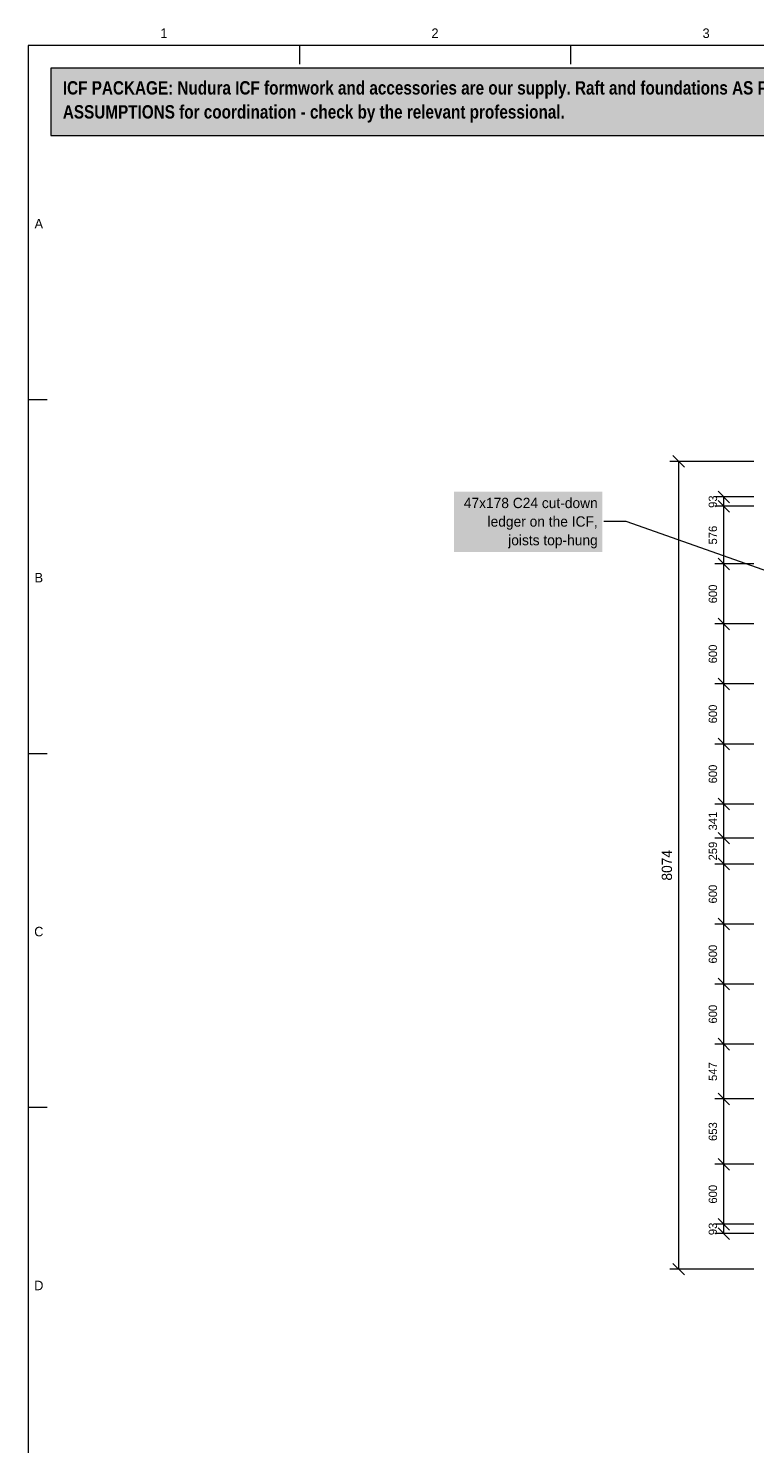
# Model space of a CAD drawing. Header units: millimetres. Extents: x 17 to 413, y 4 to 292.
# Tile 2 of 5: x 20 to 117, y 104 to 292. Entities that reach past the tile are written whole.
import ezdxf
from ezdxf.enums import TextEntityAlignment as Align

# ---------------------------------------------------------------- set-up
doc = ezdxf.new("R2010")
doc.units = ezdxf.units.MM
for name, color, linetype in [('FILL-WHITE', 7, 'Continuous'), ('LINE-C_B27326', 7, 'Continuous'), ('LINE-INK', 7, 'Continuous'), ('LINE-RED', 7, 'Continuous'), ('TEXT-C_B27326', 7, 'Continuous'), ('TEXT-INK', 7, 'Continuous'), ('TEXT-STEEL_GREY', 7, 'Continuous')]:
    doc.layers.add(name, color=color, linetype=linetype)
doc.styles.add('OpenSansCondensed-Bold', font='OpenSansCondensed-Bold.ttf')

msp = doc.modelspace()

# ---------------------------------------------------------------- hatches: boundary and pattern name
at = {"layer": 'FILL-WHITE', "true_color": 0xfff5f0}
h = msp.add_hatch(color=7, dxfattribs=at)
h.dxf.hatch_style = 1
h.paths.add_polyline_path([(23, 278), (307, 278), (307, 287), (23, 287)])
at = {"layer": 'FILL-WHITE', "true_color": 0xffffff}
h = msp.add_hatch(color=7, dxfattribs=at)
h.dxf.hatch_style = 1
h.paths.add_polyline_path([(76.74, 222.5), (96.47, 222.5), (96.47, 230.53), (76.74, 230.53)])

# ---------------------------------------------------------------- linework, layer by layer
at = {"layer": 'LINE-C_B27326', "lineweight": 5}
for p, q in [((99.67, 226.58), (96.67, 226.58)), ((122.74, 218.43), (99.67, 226.58))]:
    msp.add_line(p, q, dxfattribs=at)
at = {"layer": 'LINE-INK', "lineweight": 5}
for p, q in [((56.12, 290), (56.12, 287.5)), ((92.25, 290), (92.25, 287.5)), ((20, 242.83), (22.5, 242.83)), ((116.67, 234.58), (105.47, 234.58)), ((107.45, 233.8), (105.9, 235.35)), ((106.67, 126.92), (106.67, 234.58)), ((113.45, 229.06), (111.9, 230.61)), ((116.67, 229.84), (111.47, 229.84)), ((116.67, 228.59), (111.47, 228.59)), ((113.45, 227.81), (111.9, 229.37)), ((112.67, 131.66), (112.67, 229.84)), ((116.67, 220.91), (111.47, 220.91)), ((113.45, 220.13), (111.9, 221.69)), ((113.45, 212.13), (111.9, 213.69)), ((116.67, 212.91), (111.47, 212.91)), ((113.45, 204.13), (111.9, 205.69)), ((116.67, 204.91), (111.47, 204.91)), ((116.67, 196.91), (111.47, 196.91)), ((113.45, 196.13), (111.9, 197.69)), ((20, 195.67), (22.5, 195.67)), ((116.67, 188.91), (111.47, 188.91)), ((113.45, 188.13), (111.9, 189.69)), ((113.45, 183.59), (111.9, 185.14)), ((116.67, 184.36), (111.47, 184.36)), ((113.45, 180.13), (111.9, 181.69)), ((116.67, 180.91), (111.47, 180.91)), ((113.45, 172.13), (111.9, 173.69)), ((116.67, 172.91), (111.47, 172.91)), ((116.67, 164.91), (111.47, 164.91)), ((113.45, 164.13), (111.9, 165.69)), ((116.67, 156.91), (111.47, 156.91)), ((113.45, 156.13), (111.9, 157.69)), ((116.67, 149.62), (111.47, 149.62)), ((113.45, 148.84), (111.9, 150.39)), ((20, 148.5), (22.5, 148.5)), ((113.45, 140.13), (111.9, 141.69)), ((116.67, 140.91), (111.47, 140.91)), ((116.67, 132.91), (111.47, 132.91)), ((113.45, 132.13), (111.9, 133.69)), ((113.45, 130.89), (111.9, 132.44)), ((116.67, 131.66), (111.47, 131.66)), ((116.67, 126.92), (105.47, 126.92)), ((107.45, 126.15), (105.9, 127.7))]:
    msp.add_line(p, q, dxfattribs=at)
msp.add_lwpolyline([(20, 7), (413, 7), (413, 290), (20, 290)], close=True, dxfattribs=at)
at = {"layer": 'LINE-RED', "lineweight": 5}
msp.add_lwpolyline([(23, 278), (307, 278), (307, 287), (23, 287)], close=True, dxfattribs=at)

# ---------------------------------------------------------------- texts
at = {"layer": 'TEXT-C_B27326'}
for s, p in [('47x178 C24 cut-down', (95.87, 228.35)), ('ledger on the ICF,', (95.87, 225.88)), ('joists top-hung', (95.87, 223.4))]:
    msp.add_text(s, height=1.3716, dxfattribs=at).set_placement(p, align=Align.RIGHT)
at = {"layer": 'TEXT-INK', "style": 'OpenSansCondensed-Bold'}
for s, p in [('ICF PACKAGE: Nudura ICF formwork and accessories are our supply. Raft and foundations AS PER THE ARCHITECTURAL DRAWINGS; joist ledgers by the engineer. Floors, stairs, partitions, roof and joinery are drawn as DESIGN', (24.6, 283.47)), ('ASSUMPTIONS for coordination - check by the relevant professional.', (24.6, 280.27))]:
    msp.add_text(s, height=1.778, dxfattribs=at).set_placement(p)
at = {"layer": 'TEXT-INK'}
for s, height, p in [('93', 1.118, (111.77, 229.21)), ('576', 1.118, (111.77, 224.75)), ('600', 1.118, (111.77, 216.91)), ('600', 1.118, (111.77, 208.91)), ('600', 1.118, (111.77, 200.91)), ('600', 1.118, (111.77, 192.91)), ('341', 1.118, (111.77, 186.64)), ('259', 1.118, (111.77, 182.64)), ('8074', 1.372, (105.77, 180.75)), ('600', 1.118, (111.77, 176.91)), ('600', 1.118, (111.77, 168.91)), ('600', 1.118, (111.77, 160.91)), ('547', 1.118, (111.77, 153.26)), ('653', 1.118, (111.77, 145.26)), ('600', 1.118, (111.77, 136.91)), ('93', 1.118, (111.77, 132.29))]:
    msp.add_text(s, height=height, rotation=90, dxfattribs=at).set_placement(p, align=Align.CENTER)
at = {"layer": 'TEXT-STEEL_GREY'}
for s, p in [('1', (38.06, 291)), ('2', (74.19, 291)), ('3', (110.31, 291)), ('A', (21.4, 265.62)), ('B', (21.4, 218.45)), ('C', (21.4, 171.28)), ('D', (21.4, 124.12))]:
    msp.add_text(s, height=1.27, dxfattribs=at).set_placement(p, align=Align.CENTER)

doc.saveas('drawing.dxf')
